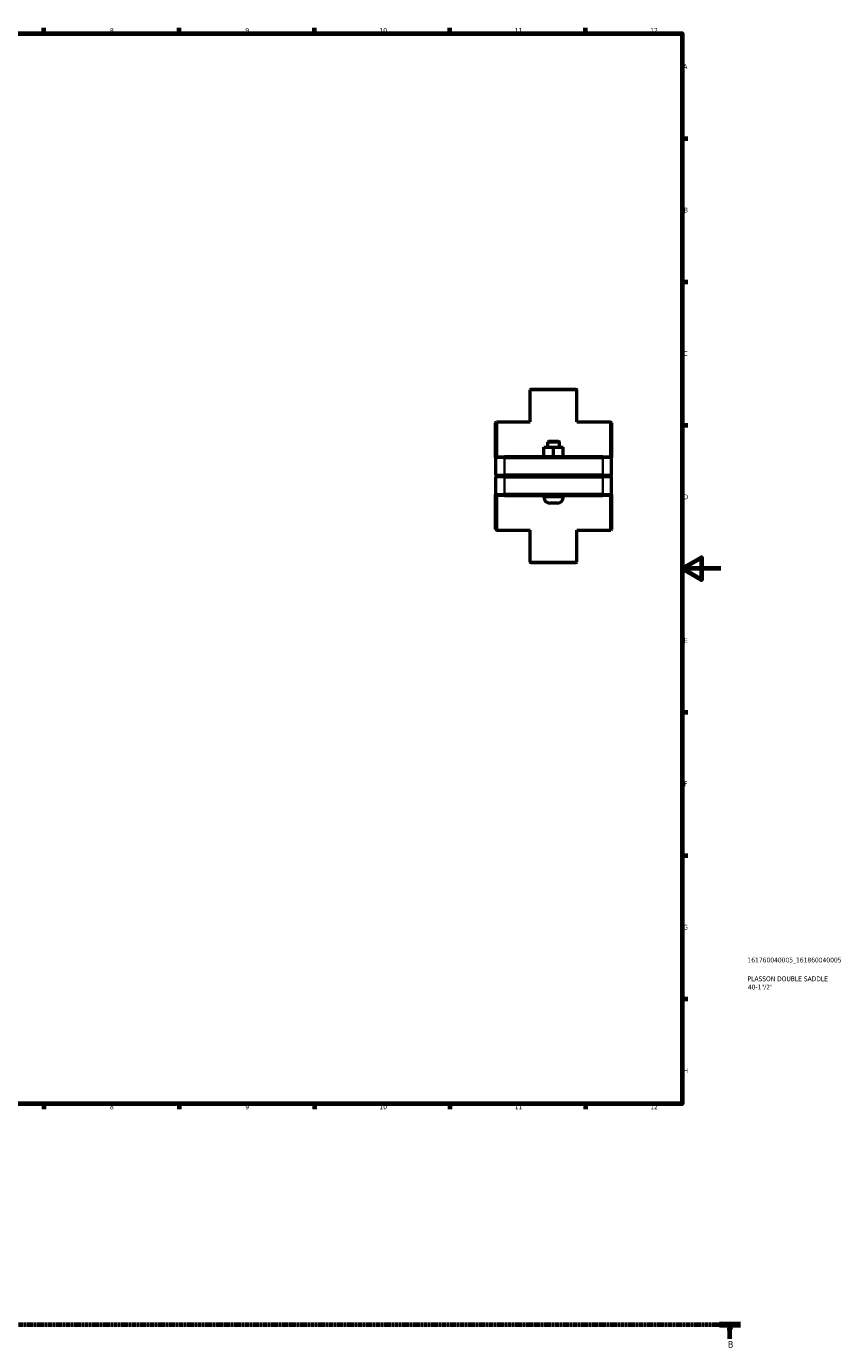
# Model space of a CAD drawing. Header units: millimetres. Extents: x 0 to 902, y -124 to 1184.
# Tile 3 of 4: x 482 to 902, y -105 to 578. Entities that reach past the tile are written whole.
import ezdxf

# ---------------------------------------------------------------- set-up
doc = ezdxf.new("R2010")
doc.units = ezdxf.units.MM
doc.linetypes.add('CHAIN', pattern=[0.7087, 0.4724, -0.0591, 0.1181, -0.0591])
for name, color, linetype, lineweight in [('Border (ISO)', 7, 'Continuous', 70), ('Section Line (ISO)', 7, 'CHAIN', 70), ('Title (ISO)', 7, 'Continuous', 50), ('Visible (ISO)', 7, 'Continuous', 50), ('Visible Narrow (ISO)', 7, 'Continuous', 35)]:
    doc.layers.add(name, color=color, linetype=linetype, lineweight=lineweight)
doc.styles.add('Label Text (ISO)', font='tahoma.ttf')
doc.styles.add('Note Text (ISO)', font='tahoma.ttf')

# ---------------------------------------------------------------- blocks, each defined once
blk = doc.blocks.new('Borders Default Border')
at = {"layer": 'Border (ISO)'}
for p, q in [((490.58, 574), (490.58, 576.9)), ((560.67, 574), (560.67, 576.9)), ((630.75, 574), (630.75, 576.9)), ((700.83, 574), (700.83, 576.9)), ((770.92, 574), (770.92, 576.9)), ((821, 519.75), (823.9, 519.75)), ((821, 445.5), (823.9, 445.5)), ((821, 371.25), (823.9, 371.25)), ((821, 222.75), (823.9, 222.75)), ((821, 148.5), (823.9, 148.5)), ((821, 74.25), (823.9, 74.25)), ((490.58, 20), (490.58, 17.1)), ((560.67, 20), (560.67, 17.1)), ((630.75, 20), (630.75, 17.1)), ((700.83, 20), (700.83, 17.1)), ((770.92, 20), (770.92, 17.1))]:
    blk.add_line(p, q, dxfattribs=at)
at = {"layer": 'Border (ISO)', "flags": 128}
for points in [[(20, 20), (20, 574), (821, 574), (821, 20), (20, 20)], [(841, 297), (821, 297), (831, 302.77), (831, 291.23), (821, 297)]]:
    blk.add_lwpolyline(points, dxfattribs=at)
at = {"layer": 'Border (ISO)', "color": 232, "true_color": 0xca0064, "char_height": 2.5, "attachment_point": 7, "style": 'Note Text (ISO)'}
for s, insert in [('8', (524.81, 574.34)), ('9', (594.88, 574.35)), ('10', (664.29, 574.35)), ('11', (734.37, 574.4)), ('12', (804.46, 574.4)), ('A', (821.59, 555.62)), ('B', (821.89, 481.37)), ('C', (821.73, 407.08)), ('D', (821.73, 332.88)), ('E', (821.94, 258.63)), ('F', (822, 184.38)), ('G', (821.61, 110.08)), ('H', (821.74, 35.88)), ('8', (524.81, 17.04)), ('9', (594.88, 17.05)), ('10', (664.29, 17.05)), ('11', (734.37, 17.1)), ('12', (804.46, 17.1))]:
    blk.add_mtext(s, dxfattribs=dict(at, insert=insert))
blk = doc.blocks.new('Title Blocks ISO')
at = {"layer": 'Title (ISO)', "color": 232, "true_color": 0xca0064, "style": 'Note Text (ISO)'}
for tag, p in [('PART_NUMBER_001', (33.84, 73.13)), ('DESCRIPTION_001', (33.84, 63.4)), ('DESCRIPTION_002', (34.02, 59.12))]:
    blk.add_attdef(tag, p, '', height=2.5, dxfattribs=at)
blk = doc.blocks.new('2dTransSection0')
at = {"layer": 'Section Line (ISO)', "linetype": 'CHAIN'}
blk.add_line((246.03, -94.34), (851.21, -94.34), dxfattribs=at)
at = {"layer": 'Section Line (ISO)', "linetype": 'Continuous', "lineweight": 140}
blk.add_line((840.31, -94.34), (851.21, -94.34), dxfattribs=at)
at = {"layer": 'Section Line (ISO)', "linetype": 'Continuous'}
for p, q in [((845.76, -94.34), (845.26, -96.84)), ((845.76, -96.84), (845.76, -94.34)), ((846.26, -96.84), (845.76, -94.34)), ((845.26, -96.84), (846.26, -96.84)), ((845.76, -101.74), (845.76, -96.84))]:
    blk.add_line(p, q, dxfattribs=at)
at = {"layer": 'Section Line (ISO)', "linetype": 'Continuous', "flags": 128}
blk.add_lwpolyline([(846.26, -96.84), (845.76, -94.34), (845.26, -96.84), (846.26, -96.84)], dxfattribs=at)
at = {"layer": 'Section Line (ISO)'}
blk.add_solid([(846.26, -96.84), (845.76, -94.34), (845.26, -96.84), (846.26, -96.84)], dxfattribs=at)
at = {"layer": 'Section Line (ISO)', "insert": (844.69, -106.34), "char_height": 3.5, "attachment_point": 7, "style": 'Label Text (ISO)'}
blk.add_mtext('B', dxfattribs=at)

msp = doc.modelspace()

# ---------------------------------------------------------------- linework, layer by layer
at = {"layer": 'Visible (ISO)'}
for p, q in [((742.754, 389.927), (742.354, 389.527)), ((766.574, 389.527), (742.354, 389.527)), ((742.354, 372.927), (742.354, 389.527)), ((742.754, 389.927), (766.174, 389.927)), ((766.174, 389.927), (766.574, 389.527)), ((766.574, 372.927), (766.574, 389.527)), ((724.464, 372.527), (724.864, 372.927)), ((724.464, 354.527), (724.464, 372.527)), ((724.864, 372.927), (724.864, 354.927)), ((724.864, 372.927), (742.354, 372.927)), ((766.574, 372.927), (784.064, 372.927)), ((784.064, 354.927), (784.064, 372.927)), ((784.464, 372.527), (784.064, 372.927)), ((784.464, 372.527), (784.464, 354.527)), ((751.864, 362.927), (751.464, 362.527)), ((757.464, 362.527), (751.464, 362.527)), ((751.464, 359.927), (751.464, 362.527)), ((751.864, 362.927), (757.064, 362.927)), ((757.064, 362.927), (757.464, 362.527)), ((757.464, 359.927), (757.464, 362.527)), ((749.448, 359.927), (749.479, 359.927)), ((749.448, 354.927), (749.448, 359.927)), ((749.479, 359.927), (754.495, 359.927)), ((749.479, 354.927), (749.479, 359.927)), ((754.495, 359.927), (759.479, 359.927)), ((754.495, 354.927), (754.495, 359.927)), ((759.479, 354.927), (759.479, 359.927)), ((724.864, 354.927), (724.464, 354.527)), ((729.064, 354.527), (724.464, 354.527)), ((724.464, 354.527), (724.464, 345.377)), ((724.864, 354.927), (729.064, 354.927)), ((779.864, 354.927), (729.064, 354.927)), ((729.064, 354.527), (779.864, 354.527)), ((779.864, 354.927), (784.064, 354.927)), ((784.464, 354.527), (779.864, 354.527)), ((784.064, 354.927), (784.464, 354.527)), ((784.464, 345.377), (784.464, 354.527)), ((724.864, 344.977), (724.464, 345.377)), ((724.464, 345.377), (729.064, 345.377)), ((724.864, 344.877), (724.464, 344.477)), ((729.064, 344.477), (724.464, 344.477)), ((724.464, 344.477), (724.464, 335.327)), ((729.064, 344.977), (724.864, 344.977)), ((724.864, 344.877), (729.064, 344.877)), ((779.864, 345.377), (729.064, 345.377)), ((729.064, 344.977), (779.864, 344.977)), ((779.864, 344.877), (729.064, 344.877)), ((729.064, 344.477), (779.864, 344.477)), ((749.464, 344.877), (749.464, 344.977)), ((759.464, 344.877), (759.464, 344.977)), ((779.864, 345.377), (784.464, 345.377)), ((784.064, 344.977), (779.864, 344.977)), ((779.864, 344.877), (784.064, 344.877)), ((784.464, 344.477), (779.864, 344.477)), ((784.064, 344.977), (784.464, 345.377)), ((784.064, 344.877), (784.464, 344.477)), ((784.464, 335.327), (784.464, 344.477)), ((724.464, 317.327), (724.464, 335.327)), ((724.464, 335.327), (729.064, 335.327)), ((724.864, 334.927), (724.464, 335.327)), ((724.864, 334.927), (724.864, 316.927)), ((729.064, 334.927), (724.864, 334.927)), ((779.864, 335.327), (729.064, 335.327)), ((729.064, 334.927), (779.864, 334.927)), ((749.464, 333.927), (749.464, 334.927)), ((759.464, 333.927), (759.464, 334.927)), ((779.864, 335.327), (784.464, 335.327)), ((784.064, 334.927), (779.864, 334.927)), ((784.064, 334.927), (784.464, 335.327)), ((784.064, 316.927), (784.064, 334.927)), ((784.464, 335.327), (784.464, 317.327)), ((756.464, 330.927), (752.464, 330.927)), ((724.464, 317.327), (724.864, 316.927)), ((724.864, 316.927), (742.354, 316.927)), ((742.354, 300.327), (742.354, 316.927)), ((766.574, 316.927), (784.064, 316.927)), ((766.574, 300.327), (766.574, 316.927)), ((784.464, 317.327), (784.064, 316.927)), ((742.354, 300.327), (766.574, 300.327)), ((742.754, 299.927), (742.354, 300.327)), ((766.174, 299.927), (742.754, 299.927)), ((766.174, 299.927), (766.574, 300.327))]:
    msp.add_line(p, q, dxfattribs=at)
for centre, start, end in [((752.464, 333.927), 180, 270), ((756.464, 333.927), 270, 0)]:
    msp.add_arc(centre, 3, start, end, dxfattribs=at)
at = {"layer": 'Visible Narrow (ISO)'}
for p, q in [((729.064, 354.907), (729.064, 354.547)), ((729.064, 345.835), (729.064, 354.07)), ((779.864, 354.907), (779.864, 354.547)), ((779.864, 354.07), (779.864, 345.835)), ((729.064, 344.997), (729.064, 345.357)), ((729.064, 344.857), (729.064, 344.497)), ((729.064, 335.785), (729.064, 344.02)), ((779.864, 344.997), (779.864, 345.357)), ((779.864, 344.857), (779.864, 344.497)), ((779.864, 344.02), (779.864, 335.785)), ((729.064, 334.947), (729.064, 335.307)), ((779.864, 334.947), (779.864, 335.307)), ((749.525, 333.927), (759.402, 333.927))]:
    msp.add_line(p, q, dxfattribs=at)

# ---------------------------------------------------------------- block references
msp.add_blockref('Borders Default Border', (0, 0))
msp.add_blockref('Title Blocks ISO', (821, 20)).add_auto_attribs({'PART_NUMBER_001': '161760040005_161860040005', 'DESCRIPTION_001': 'PLASSON DOUBLE SADDLE', 'DESCRIPTION_002': '40-1"/2"'})
at = {"layer": 'Section Line (ISO)'}
msp.add_blockref('2dTransSection0', (0, 0), dxfattribs=at)

doc.saveas('drawing.dxf')
